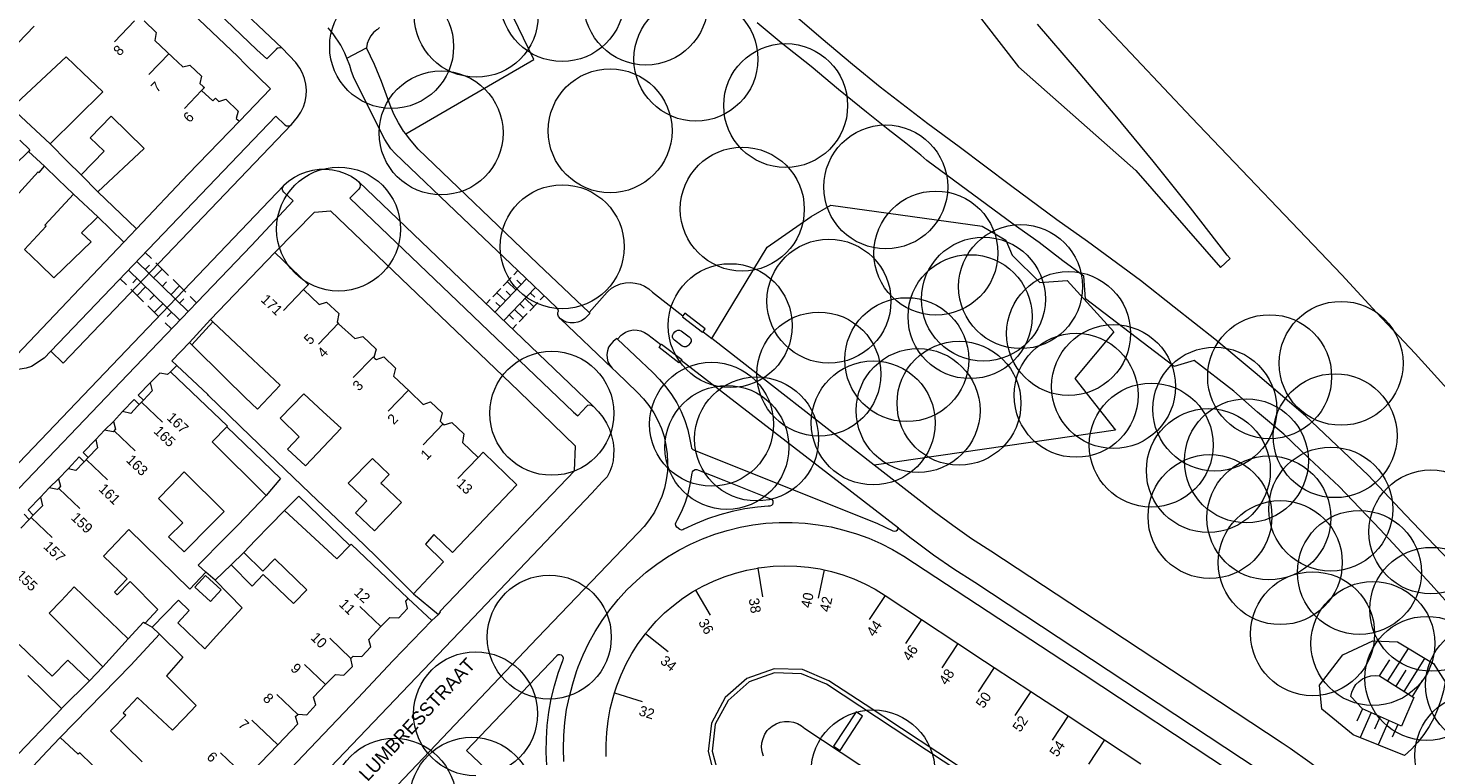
# Model space of a CAD drawing. Header units: metres. Extents: x 134994 to 136506, y 457393 to 459006.
# Tile 85 of 171: x 135096 to 135242, y 458319 to 458394. Entities that reach past the tile are written whole.
import ezdxf
from ezdxf.enums import TextEntityAlignment as Align

# ---------------------------------------------------------------- set-up
doc = ezdxf.new("R2010")
doc.units = ezdxf.units.M
for name, color, linetype, lineweight in [('B-WE-GR-BOOM-S', 250, 'Continuous', 13), ('B-WE-GW_TALUDLIJNEN', 251, 'Continuous', 5), ('B-WE-KG_BEBOUWING', 251, 'Continuous', 20), ('B-WE-KG_BEBOUWING TUSSENMUUR', 251, 'Continuous', 5), ('B-WE-KG_HUISNR', 251, 'Continuous', 5), ('B-WE-KG_ONDERGROND_REST', 251, 'Continuous', 5), ('B-WE-KG_STRAATNAAM', 251, 'Continuous', 5)]:
    doc.layers.add(name, color=color, linetype=linetype, lineweight=lineweight)
doc.styles.add('Styledgn000', font='dgn000.shx')

# ---------------------------------------------------------------- blocks, each defined once
blk = doc.blocks.new('SGR-BOOM_02')
blk.add_circle((0, 0), 6.4)

msp = doc.modelspace()

# ---------------------------------------------------------------- linework, layer by layer
at = {"layer": 'B-WE-GW_TALUDLIJNEN'}
for p, q in [((135236.76, 458326.66), (135238.88, 458330.02)), ((135235.91, 458327.19), (135236.96, 458328.86)), ((135238.45, 458325.59), (135240.59, 458328.98)), ((135237.6, 458326.12), (135238.65, 458327.79)), ((135239.29, 458325.05), (135240.35, 458326.72)), ((135234.13, 458323.8), (135233.55, 458322.5)), ((135235.04, 458323.39), (135233.89, 458320.82)), ((135235.95, 458322.98), (135235.37, 458321.68)), ((135236.87, 458322.57), (135235.74, 458320.06)), ((135237.78, 458322.16), (135237.19, 458320.86))]:
    msp.add_line(p, q, dxfattribs=at)
at = {"layer": 'B-WE-GW_TALUDLIJNEN', "flags": 128}
for points in [[(135233.18, 458321.11), (135229.93, 458323.74), (135229.69, 458326.23), (135232.12, 458329.37), (135235.19, 458330.8), (135237.76, 458330.69), (135241.47, 458328.45), (135242.66, 458326.56), (135242.49, 458325.63), (135242.23, 458324.67), (135241.9, 458323.73), (135241.49, 458322.83), (135241.02, 458321.96), (135240.47, 458321.13), (135239.86, 458320.35), (135239.19, 458319.62), (135238.46, 458318.95), (135233.18, 458321.11)], [(135232.92, 458325.05), (135233.03, 458325.49), (135233.21, 458325.9), (135233.46, 458326.28), (135233.78, 458326.6), (135234.15, 458326.87), (135234.55, 458327.07), (135234.99, 458327.19), (135235.44, 458327.23), (135235.89, 458327.19), (135235.91, 458327.19), (135239.45, 458324.95), (135238.15, 458321.99), (135234.13, 458323.8), (135232.92, 458325.05)]]:
    msp.add_lwpolyline(points, dxfattribs=at)
at = {"layer": 'B-WE-KG_BEBOUWING', "flags": 128}
for points in [[(135094.47, 458391.71), (135096.95, 458394.29)], [(135108.33, 458394.82), (135109.56, 458393.63), (135109.44, 458392.81), (135111.28, 458391.05), (135112.32, 458390.06), (135113.05, 458390.26), (135114.23, 458389.12), (135114.06, 458388.36), (135114.42, 458388.04), (135114.55, 458387.93), (135114.24, 458387.62), (135115.42, 458386.56), (135115.69, 458386.83), (135116.02, 458386.49), (135116.77, 458386.72), (135118.02, 458385.51), (135117.84, 458384.73), (135118.15, 458384.46), (135112.88, 458378.98), (135107.52, 458373.36), (135103.54, 458377.18), (135108.33, 458381.66), (135104.92, 458384.97), (135102.76, 458382.75), (135104.18, 458381.37), (135101.8, 458378.92), (135100.37, 458380.35), (135098.61, 458382.11), (135104.07, 458387.49), (135101.99, 458389.47), (135100.28, 458391.11), (135094.63, 458385.85)], [(135095.48, 458382.51), (135096.5, 458381.49), (135096.37, 458381.35), (135095.01, 458379.99)], [(135095.05, 458376.66), (135097.39, 458379.24), (135097.48, 458379.17), (135098.03, 458379.81), (135099.44, 458378.45), (135101.02, 458376.93), (135098.06, 458373.74), (135098.2, 458373.61), (135095.97, 458371.2), (135097.55, 458369.69), (135099.01, 458368.3), (135101.04, 458370.25), (135102.85, 458371.99), (135101.86, 458372.92), (135103.53, 458374.59), (135106.21, 458371.97), (135095.17, 458360.34)], [(135095.43, 458330.42), (135098.82, 458327.15), (135100.45, 458328.81), (135102.66, 458326.69), (135104.07, 458328.13), (135098.52, 458333.66), (135099.74, 458334.95), (135101.09, 458336.37), (135106.67, 458331), (135108.26, 458332.75), (135108.44, 458332.64), (135109.75, 458334.03), (135106.87, 458336.92), (135105.52, 458335.57), (135105.27, 458335.83), (135106.58, 458337.21), (135104.11, 458339.54), (135105.51, 458341), (135106.74, 458342.29), (135113.05, 458336.15), (135114.68, 458337.89), (135113.9, 458338.63), (135116.69, 458341.45), (135117.98, 458342.75), (135119.55, 458344.37), (135120.93, 458345.8), (135115.36, 458351.36), (135116.85, 458352.9), (135116.92, 458352.98), (135111.03, 458358.58), (135110.72, 458358.3), (135109.93, 458358.46), (135108.93, 458357.46), (135109.16, 458356.61), (135108.24, 458355.65), (135107.82, 458355.21), (135107.65, 458355.03), (135106.94, 458354.29), (135106.09, 458354.48), (135105.15, 458353.47), (135105.37, 458352.65), (135105.12, 458352.37), (135104.24, 458352.56), (135103.32, 458351.6), (135103.5, 458350.73), (135102.55, 458349.74), (135102.13, 458349.3), (135102.06, 458349.23), (135101.27, 458348.39), (135100.46, 458348.57), (135099.47, 458347.55), (135099.68, 458346.79), (135099.53, 458346.61), (135099.37, 458346.42), (135098.51, 458346.59), (135097.61, 458345.65), (135097.82, 458344.76), (135096.87, 458343.79), (135096.35, 458344.32), (135097.61, 458345.65)], [(135108.24, 458355.65), (135107.7, 458356.16), (135108.93, 458357.46)], [(135106.09, 458354.48), (135107.28, 458355.72), (135107.82, 458355.21)], [(135102.55, 458349.74), (135102.03, 458350.24), (135103.32, 458351.6)], [(135100.46, 458348.57), (135101.62, 458349.79), (135102.13, 458349.3)], [(135119.44, 458317.27), (135122.11, 458320.07), (135124.19, 458322.25), (135123.94, 458322.98), (135124.19, 458323.21), (135124.22, 458323.24), (135125.12, 458323.18), (135126.05, 458324.19), (135125.8, 458324.99), (135127.06, 458326.29), (135128.07, 458327.34), (135128.95, 458327.27), (135129.85, 458328.17), (135129.65, 458328.99), (135129.89, 458329.23), (135130.8, 458329.18), (135131.73, 458330.17), (135131.51, 458330.94), (135132.77, 458332.27), (135133.69, 458333.22), (135134.61, 458333.19), (135135.52, 458334.13), (135135.36, 458334.9), (135135.59, 458335.16), (135129.7, 458340.8), (135129.57, 458340.66), (135128.22, 458339.28), (135122.82, 458344.28), (135121.29, 458342.71), (135119.82, 458341.21), (135118.61, 458339.94), (135120.58, 458337.99), (135121.8, 458339.29), (135125.11, 458336.08), (135123.84, 458334.76), (135123.74, 458334.65), (135120.61, 458337.64), (135119.49, 458336.46), (135117.3, 458338.67), (135115.66, 458337.08), (135118.44, 458334.22), (135115.76, 458331.28), (135114.58, 458329.98), (135111.79, 458332.66), (135112.97, 458333.94), (135111.88, 458335.01), (135109.15, 458332.23), (135109.9, 458331.5), (135112.3, 458329.13), (135110.64, 458327.19), (135113.7, 458324.13), (135112.45, 458322.83), (135111.26, 458321.58), (135107.65, 458324.97), (135106.16, 458323.38), (135106.42, 458323.14), (135105.01, 458321.7), (135104.84, 458321.52), (135108.13, 458318.3)], [(135095.92, 458343.87), (135096.45, 458343.35), (135095.57, 458342.44)], [(135096.45, 458343.35), (135096.55, 458343.45), (135096.87, 458343.79)], [(135156.05, 458318.86), (135156.03, 458320.1), (135156.09, 458321.33), (135156.23, 458322.56), (135156.45, 458323.78), (135156.74, 458324.97), (135156.89, 458325.43), (135157.12, 458326.15), (135157.57, 458327.3), (135158.09, 458328.42), (135158.69, 458329.5), (135159.35, 458330.54), (135160.08, 458331.54), (135160.11, 458331.58), (135160.39, 458331.92), (135161.19, 458332.83), (135162.06, 458333.68), (135162.97, 458334.47), (135163.94, 458335.2), (135164.95, 458335.86), (135165.25, 458336.03), (135166.01, 458336.46), (135167.1, 458336.98), (135168.22, 458337.43), (135169.38, 458337.81), (135170.55, 458338.11), (135171.71, 458338.32), (135171.74, 458338.33), (135172.07, 458338.38), (135173.27, 458338.51), (135174.49, 458338.56), (135175.71, 458338.53), (135176.92, 458338.42), (135178.12, 458338.23), (135178.55, 458338.14), (135179.31, 458337.96), (135180.47, 458337.62), (135181.61, 458337.2), (135182.73, 458336.7), (135183.8, 458336.14), (135184.84, 458335.5), (135188.59, 458333.02), (135192.35, 458330.53), (135195.09, 458328.72), (135196.1, 458328.06), (135199.88, 458325.58), (135203.73, 458323.06), (135207.48, 458320.57), (135211.24, 458318.09)], [(135113.54, 458336.34), (135114.64, 458337.54), (135116.26, 458336.07), (135115.16, 458334.86), (135113.54, 458336.34)], [(135095.36, 458319.14), (135096.9, 458320.76), (135099.8, 458323.8), (135099.77, 458323.83), (135096.31, 458327.22)], [(135193.46, 458317.19), (135190.29, 458319.28), (135186.53, 458321.75), (135182.78, 458324.22), (135179.02, 458326.69), (135176.31, 458327.83), (135173.38, 458327.91), (135170.57, 458326.92), (135168.31, 458324.96), (135166.9, 458322.31), (135166.58, 458319.39), (135167.3, 458316.51)], [(135192.57, 458317.26), (135178.8, 458326.34), (135176.2, 458327.41), (135173.4, 458327.49), (135170.81, 458326.57), (135168.64, 458324.66), (135167.3, 458322.19), (135166.98, 458319.41), (135167.71, 458316.73)], [(135105.49, 458315.54), (135101.67, 458319.25), (135101.52, 458319.1), (135099.66, 458320.84), (135098.32, 458319.42), (135096.87, 458317.88)]]:
    msp.add_lwpolyline(points, dxfattribs=at)
for points in [[(135121.82, 458370.91), (135125.23, 458367.65), (135125.29, 458367.59), (135124.78, 458367.08), (135126.39, 458365.53), (135127.15, 458365.79), (135128.41, 458364.59), (135128.24, 458363.7), (135128.4, 458363.55), (135130.07, 458362.02), (135130.89, 458362.24), (135132.29, 458360.91), (135132.05, 458360.07), (135132.16, 458359.97), (135132.31, 458359.84), (135133.07, 458360.12), (135134.27, 458358.95), (135134.08, 458358.15), (135135.72, 458356.57), (135137.13, 458355.2), (135137.9, 458355.5), (135139.1, 458354.35), (135138.89, 458353.49), (135139.1, 458353.29), (135139.29, 458353.11), (135140.11, 458353.34), (135141.35, 458352.19), (135141.19, 458351.3), (135142.8, 458349.74), (135143.34, 458350.27), (135143.4, 458350.22), (135146.82, 458346.92), (135140.16, 458339.91), (135138.22, 458341.8), (135137.37, 458340.78), (135139.25, 458338.95), (135136.13, 458335.66), (135132.43, 458339.36), (135131.05, 458340.73), (135128.92, 458342.74), (135125.48, 458346.02), (135121.98, 458349.37), (135118.32, 458352.92), (135117.01, 458354.19), (135114.98, 458356.14), (135114.88, 458356.23), (135111.69, 458359.22), (135111.17, 458359.71), (135112.99, 458361.61), (135113.23, 458361.37), (135116.7, 458357.95), (135118.74, 458355.94), (135120.04, 458354.71), (135122.36, 458357.19), (135118.99, 458360.37), (135115.42, 458363.76), (135115.18, 458363.98)], [(135123.12, 458350.59), (135124.32, 458351.88), (135122.36, 458353.79), (135124.82, 458356.31), (135126.82, 458354.46), (135128.65, 458352.75), (135124.97, 458348.87)], [(135130.14, 458344.03), (135131.3, 458345.25), (135129.4, 458347.08), (135131.89, 458349.63), (135133.62, 458347.98), (135132.77, 458347.09), (135132.94, 458346.94), (135134.88, 458345.1), (135132.11, 458342.17)], [(135110.85, 458341.53), (135112.3, 458342.99), (135109.79, 458345.49), (135111.03, 458346.79), (135112.44, 458348.27), (135116.58, 458344.15), (135115.29, 458342.85), (135112.45, 458340.01)]]:
    msp.add_lwpolyline(points, close=True, dxfattribs=at)
at = {"layer": 'B-WE-KG_BEBOUWING TUSSENMUUR'}
for p, q in [((135107.34, 458394.82), (135105.27, 458392.65)), ((135110.89, 458391.44), (135108.82, 458389.27)), ((135114.25, 458387.62), (135112.48, 458385.76)), ((135124.78, 458367.08), (135122.7, 458364.91)), ((135128.39, 458363.61), (135126.31, 458361.45)), ((135131.99, 458360.14), (135129.91, 458357.98)), ((135135.6, 458356.67), (135133.52, 458354.51)), ((135108.06, 458355.46), (135110.23, 458353.39)), ((135139.2, 458353.21), (135137.12, 458351.05)), ((135105.21, 458352.48), (135107.38, 458350.41)), ((135102.36, 458349.51), (135104.53, 458347.43)), ((135142.8, 458349.74), (135140.72, 458347.58)), ((135099.51, 458346.53), (135101.68, 458344.46)), ((135096.66, 458343.55), (135098.83, 458341.48)), ((135171.71, 458338.32), (135172.19, 458335.36)), ((135178.55, 458338.14), (135177.91, 458335.2)), ((135165.25, 458336.03), (135166.76, 458333.44)), ((135184.84, 458335.5), (135183.19, 458333)), ((135132.77, 458332.27), (135130.6, 458334.34)), ((135188.59, 458333.02), (135186.94, 458330.52)), ((135160.11, 458331.58), (135162.44, 458329.69)), ((135129.65, 458328.99), (135127.48, 458331.07)), ((135192.35, 458330.53), (135190.69, 458328.03)), ((135127.06, 458326.29), (135124.89, 458328.36)), ((135196.1, 458328.06), (135194.45, 458325.55)), ((135156.89, 458325.43), (135159.75, 458324.54)), ((135199.88, 458325.58), (135198.23, 458323.08)), ((135124.19, 458323.21), (135122.02, 458325.28)), ((135122.11, 458320.07), (135119.44, 458322.62)), ((135203.73, 458323.06), (135202.08, 458320.55)), ((135207.48, 458320.57), (135205.83, 458318.07)), ((135118.39, 458317.17), (135116.22, 458319.24))]:
    msp.add_line(p, q, dxfattribs=at)
at = {"layer": 'B-WE-KG_ONDERGROND_REST'}
for p, q in [((135101.88, 458411.72), (135122.56, 458391.99)), ((135124, 458390.51), (135122.56, 458391.99)), ((135129.24, 458390.98), (135131.29, 458392.05)), ((135133.17, 458382.57), (135130.01, 458388.88)), ((135098.61, 458382.11), (135094.63, 458385.85)), ((135121.92, 458384.99), (135122.84, 458384.09)), ((135123.53, 458384.13), (135124.17, 458384.89)), ((135122.74, 458377.83), (135070.25, 458322.93)), ((135101.8, 458378.92), (135103.54, 458377.18)), ((135130.5, 458378.21), (135154.68, 458355.04)), ((135103.53, 458374.59), (135101.02, 458376.93)), ((135106.21, 458371.97), (135107.52, 458373.36)), ((135108.39, 458370.95), (135109.08, 458370.27)), ((135111.99, 458363.91), (135106.66, 458369.12)), ((135107.52, 458370.02), (135112.85, 458364.81)), ((135108.41, 458369.15), (135108.86, 458369.6)), ((135109.3, 458368.28), (135110.19, 458369.19)), ((135109.52, 458369.84), (135110.85, 458368.53)), ((135146.5, 458368.61), (135146.91, 458369.04)), ((135106.49, 458367.55), (135105.81, 458368.22)), ((135107.58, 458368.22), (135107.14, 458367.78)), ((135110.19, 458367.41), (135110.63, 458367.86)), ((135111.08, 458366.54), (135111.96, 458367.45)), ((135111.3, 458368.1), (135112.63, 458366.8)), ((135144.54, 458364.76), (135147.81, 458368.18)), ((135145.41, 458367.47), (135146.23, 458368.33)), ((135146.71, 458367.04), (135145.82, 458367.9)), ((135147.26, 458367.61), (135146.81, 458368.04)), ((135108.27, 458365.82), (135106.93, 458367.12)), ((135108.47, 458367.35), (135107.6, 458366.47)), ((135109.36, 458366.49), (135108.92, 458366.04)), ((135111.96, 458365.67), (135112.41, 458366.12)), ((135113.08, 458366.36), (135113.73, 458365.72)), ((135143.64, 458365.62), (135144.04, 458366.04)), ((135144.32, 458366.32), (135145.14, 458367.18)), ((135145.62, 458365.9), (135144.73, 458366.75)), ((135148.74, 458367.29), (135145.46, 458363.88)), ((135146.17, 458366.47), (135145.72, 458366.9)), ((135147.66, 458366.16), (135148.55, 458365.3)), ((135148.2, 458366.73), (135148.65, 458366.3)), ((135149.64, 458366.44), (135149.23, 458366.01)), ((135109.81, 458364.31), (135108.71, 458365.38)), ((135110.24, 458365.62), (135109.38, 458364.73)), ((135111.14, 458364.75), (135110.7, 458364.3)), ((135145.08, 458365.32), (135144.63, 458365.75)), ((135146.56, 458365.03), (135147.46, 458364.17)), ((135147.87, 458364.6), (135147.05, 458363.74)), ((135147.11, 458365.6), (135147.56, 458365.17)), ((135148.96, 458365.73), (135148.14, 458364.88)), ((135111.13, 458363.02), (135110.49, 458363.64)), ((135115.18, 458363.98), (135112.99, 458361.61)), ((135113.23, 458361.37), (135115.42, 458363.76)), ((135146.02, 458364.46), (135146.46, 458364.03)), ((135146.77, 458363.46), (135146.35, 458363.02)), ((135156.64, 458358.97), (135151.3, 458364.07)), ((135166.05, 458362.72), (135166.95, 458362.01)), ((135183.72, 458348.95), (135166.95, 458362.01)), ((135086.01, 458336.74), (135107.38, 458359.11)), ((135186.22, 458342.43), (135163.77, 458359.75)), ((135154.68, 458355.04), (135155.24, 458354.45)), ((135104.24, 458352.56), (135105.15, 458353.47)), ((135098.51, 458346.59), (135099.47, 458347.55)), ((135154.56, 458346.04), (135155.62, 458347.23)), ((135156.12, 458347.75), (135155.62, 458347.23)), ((135118.61, 458339.94), (135117.3, 458338.67)), ((135115.66, 458337.08), (135114.68, 458337.89)), ((135108.44, 458332.64), (135109.15, 458332.23)), ((135138.03, 458332.9), (135138.71, 458333.52)), ((135104.07, 458328.13), (135106.67, 458331)), ((135099.77, 458323.83), (135102.66, 458326.69))]:
    msp.add_line(p, q, dxfattribs=at)
at = {"layer": 'B-WE-KG_ONDERGROND_REST', "flags": 128}
for points in [[(135042.9, 458455.61), (135046.41, 458459.35), (135048.86, 458457.03), (135071.01, 458435.88), (135098.7, 458409.54), (135101.28, 458407.07), (135105.79, 458402.8), (135106.59, 458401.99), (135118.01, 458391.15), (135118.78, 458390.31), (135121.36, 458387.82), (135118.15, 458384.46)], [(135121.94, 458391.88), (135120.99, 458390.89), (135119.95, 458391.83), (135105.43, 458405.77), (135091.45, 458419.12), (135077.05, 458432.89), (135063.64, 458445.66), (135049.12, 458459.53)], [(135186.57, 458405.62), (135198.61, 458390.07), (135210.73, 458379.36), (135219.49, 458369.37), (135220.46, 458370.27), (135220.18, 458370.64), (135216.38, 458375.51), (135212.52, 458380.33), (135208.6, 458385.09), (135204.61, 458389.81), (135200.57, 458394.48)], [(135135.34, 458383.16), (135148.56, 458390.85), (135144.85, 458398.53)], [(135243.12, 458339.07), (135238.59, 458343.81), (135234.71, 458347.91), (135228.24, 458354.05), (135223.04, 458358.48), (135218.89, 458361.95), (135214.68, 458365.25), (135211.23, 458368.02), (135205.73, 458372.04), (135202.58, 458374.29), (135197.8, 458377.83), (135192.48, 458381.81), (135189.26, 458384.19), (135184.34, 458387.97), (135181.47, 458390.3), (135178.23, 458393.02), (135172.19, 458398.27)], [(135243.55, 458356.09), (135239.59, 458360.46), (135235.6, 458364.71), (135232.01, 458368.61), (135216.48, 458384.86), (135205.06, 458397.01)], [(135129.24, 458390.98), (135129.05, 458391.49), (135128.63, 458392.31), (135127.85, 458393.49), (135127.32, 458394.1)], [(135132.64, 458394.15), (135132.42, 458393.94), (135132.36, 458393.9), (135132.02, 458393.62), (135131.73, 458393.29), (135131.51, 458392.9), (135131.36, 458392.49), (135131.29, 458392.05)], [(135244.69, 458332.78), (135241.23, 458336.63), (135235.96, 458342.29), (135231.74, 458346.74), (135228.64, 458349.63), (135226, 458352.14), (135223.31, 458354.42), (135220.86, 458356.58), (135216.76, 458359.74), (135214.7, 458359.12), (135205.52, 458366.13), (135205.37, 458368.46), (135203.19, 458370.05), (135200.76, 458371.93), (135198.05, 458373.84), (135189.16, 458380.41), (135188.54, 458380.96), (135186.99, 458382.2), (135185.15, 458383.62), (135182.92, 458385.39), (135180.04, 458387.74), (135177.19, 458390.1), (135174.09, 458392.56), (135171.64, 458394.61)], [(135122.56, 458391.99), (135122.3, 458392.04), (135122.11, 458392), (135121.94, 458391.89), (135121.94, 458391.88)], [(135129.55, 458390.21), (135129.24, 458390.98)], [(135135.34, 458383.16), (135135.12, 458383.45), (135134.58, 458384.3), (135134.11, 458385.19), (135133.72, 458386.11), (135133.5, 458386.76), (135132.84, 458388.55), (135132.1, 458390.32), (135131.29, 458392.05)], [(135124.17, 458384.89), (135124.5, 458385.39), (135124.76, 458385.93), (135124.94, 458386.5), (135125.05, 458387.09), (135125.08, 458387.68), (135125.02, 458388.28), (135124.89, 458388.86), (135124.68, 458389.42), (135124.4, 458389.94), (135124, 458390.51)], [(135130.01, 458388.88), (135129.73, 458389.59), (135129.55, 458390.21)], [(135121.92, 458384.99), (135098.68, 458360.7)], [(135123.53, 458384.13), (135099.96, 458359.47), (135098.68, 458360.7)], [(135122.84, 458384.09), (135123.02, 458384), (135123.22, 458383.98), (135123.41, 458384.03), (135123.53, 458384.13)], [(135134.26, 458381.13), (135133.8, 458381.62), (135133.4, 458382.18), (135133.17, 458382.57)], [(135136.61, 458381.59), (135135.72, 458382.65), (135135.34, 458383.16)], [(135098.03, 458379.81), (135096.37, 458381.35)], [(135150.95, 458365.18), (135146.91, 458369.04), (135141.22, 458374.45), (135134.26, 458381.13)], [(135136.61, 458381.59), (135148.98, 458369.75), (135152.29, 458366.61), (135154.28, 458364.7)], [(135122.75, 458377.84), (135123.27, 458378.29), (135123.83, 458378.68), (135124.43, 458379), (135125.07, 458379.24), (135125.73, 458379.41), (135126.4, 458379.5), (135127.09, 458379.51), (135127.77, 458379.44), (135128.43, 458379.29), (135129.07, 458379.07), (135129.69, 458378.77), (135130.26, 458378.4), (135130.5, 458378.21)], [(135122.76, 458377.12), (135122.64, 458377.28), (135122.59, 458377.47), (135122.63, 458377.66), (135122.74, 458377.83)], [(135122.74, 458377.83), (135122.75, 458377.84)], [(135130.5, 458378.21), (135130.61, 458378.03), (135130.64, 458377.82), (135130.59, 458377.62), (135130.48, 458377.46)], [(135119.39, 458371.61), (135123.72, 458376.25), (135122.76, 458377.12)], [(135130.48, 458377.46), (135129.57, 458376.52), (135136.73, 458369.65), (135152.66, 458354.42), (135153.09, 458354.04), (135154, 458355.01)], [(135121.82, 458370.91), (135125.92, 458375.07), (135127.55, 458375.22)], [(135138.71, 458333.52), (135138.94, 458333.76), (135138.85, 458333.83), (135152.77, 458348.37), (135152.87, 458350.92), (135147, 458356.59), (135127.55, 458375.22)], [(135166.95, 458362.01), (135172.66, 458371.45), (135177.22, 458374.61), (135179.25, 458375.8), (135194.87, 458373.63), (135197.29, 458372.19), (135197.96, 458370.63), (135200.82, 458367.81), (135203.65, 458368.03), (135208.46, 458362.72), (135204.43, 458357.9), (135208.62, 458352.55), (135183.72, 458348.95)], [(135107.38, 458359.11), (135119.39, 458371.61)], [(135154.28, 458364.7), (135156.14, 458366.82), (135156.21, 458366.89), (135156.6, 458367.21), (135157.04, 458367.47), (135157.52, 458367.66), (135158.02, 458367.77), (135158.53, 458367.8), (135159.03, 458367.75), (135159.53, 458367.62), (135160, 458367.42), (135160.43, 458367.15), (135160.81, 458366.81), (135163.94, 458364.36)], [(135098.68, 458360.7), (135098.01, 458360), (135096.7, 458359.12), (135096.12, 458358.95), (135095.52, 458358.85), (135094.91, 458358.84), (135094.7, 458358.85), (135094.29, 458358.89), (135093.99, 458358.95), (135093.53, 458359.1), (135093.08, 458359.31), (135092.85, 458359.44), (135092.55, 458359.66), (135092.26, 458359.91), (135084.98, 458366.86)], [(135151.1, 458364.83), (135151.06, 458365.02), (135150.95, 458365.18)], [(135151.3, 458364.07), (135151.1, 458364.3), (135151.03, 458364.49), (135151.05, 458364.7), (135151.1, 458364.83)], [(135154.28, 458364.7), (135154.35, 458364.62), (135154.1, 458364.37), (135153.82, 458364.09), (135153.49, 458363.86), (135153.12, 458363.71), (135152.73, 458363.64), (135152.33, 458363.64), (135151.94, 458363.72), (135151.58, 458363.88), (135151.3, 458364.07)], [(135166.05, 458362.72), (135166.24, 458363.01), (135164.16, 458364.63), (135163.94, 458364.36)], [(135163.94, 458364.36), (135163.9, 458364.27), (135165.98, 458362.67), (135166.03, 458362.73), (135166.05, 458362.72)], [(135157.2, 458361.96), (135157.14, 458362.04), (135156.77, 458361.72), (135156.5, 458361.44), (135156.29, 458361.12), (135156.16, 458360.75), (135156.1, 458360.37), (135156.12, 458359.98), (135156.22, 458359.61), (135156.4, 458359.27), (135156.64, 458358.97)], [(135157.2, 458361.96), (135157.59, 458362.36), (135157.7, 458362.45), (135158.04, 458362.68), (135158.42, 458362.83), (135158.82, 458362.91), (135159.23, 458362.9), (135159.63, 458362.82), (135160, 458362.66), (135160.34, 458362.43), (135161.68, 458361.39)], [(135157.2, 458361.96), (135160.84, 458358.51), (135161.55, 458357.8), (135162.2, 458357.04), (135162.79, 458356.23), (135163.32, 458355.37), (135163.77, 458354.47), (135164.15, 458353.54), (135164.46, 458352.59), (135164.68, 458351.61), (135164.8, 458350.9), (135164.85, 458350.71), (135164.97, 458350.57), (135165.05, 458350.52), (135180.08, 458344.51), (135183.97, 458342.94), (135184.86, 458342.55), (135185.63, 458342.15), (135185.81, 458342.12), (135185.99, 458342.16), (135186.13, 458342.26), (135186.22, 458342.43)], [(135162.99, 458362.53), (135163.14, 458362.72), (135163.25, 458362.83), (135163.43, 458362.9), (135163.62, 458362.89), (135163.79, 458362.8), (135164.62, 458362.19), (135164.73, 458362.07), (135164.81, 458361.9), (135164.8, 458361.7), (135164.72, 458361.53), (135164.55, 458361.32), (135164.48, 458361.26), (135164.29, 458361.17), (135164.08, 458361.16), (135163.88, 458361.23), (135163.08, 458361.86), (135162.96, 458361.98), (135162.89, 458362.15), (135162.9, 458362.34), (135162.99, 458362.53)], [(135163.77, 458359.75), (135163.54, 458359.51), (135161.49, 458361.09), (135161.68, 458361.39)], [(135161.68, 458361.39), (135161.75, 458361.45), (135163.84, 458359.85), (135163.77, 458359.75)], [(135111.03, 458358.58), (135111.69, 458359.22)], [(135156.64, 458358.97), (135157.09, 458358.54), (135159.27, 458356.46), (135159.89, 458355.81), (135160.45, 458355.11), (135160.95, 458354.36), (135161.37, 458353.57), (135161.73, 458352.74), (135162.01, 458351.89), (135162.21, 458351.02), (135162.34, 458350.13), (135162.38, 458349.23), (135162.35, 458348.33), (135162.23, 458347.44), (135162.04, 458346.56), (135161.77, 458345.71), (135161.42, 458344.88), (135161.01, 458344.08), (135160.52, 458343.33), (135159.97, 458342.62), (135159.35, 458341.96), (135148.95, 458331.11), (135135.81, 458317.31), (135129.13, 458310.25)], [(135154, 458355.01), (135154.15, 458355.13), (135154.33, 458355.17), (135154.52, 458355.14), (135154.68, 458355.04)], [(135155.24, 458354.45), (135155.68, 458353.89), (135156.06, 458353.29), (135156.36, 458352.65), (135156.59, 458351.98), (135156.74, 458351.29), (135156.81, 458350.59), (135156.8, 458349.94)], [(135116.85, 458352.9), (135122.41, 458347.58), (135120.93, 458345.8)], [(135156.8, 458349.94), (135156.76, 458349.38), (135156.63, 458348.83), (135156.42, 458348.3), (135156.12, 458347.75)], [(135245.98, 458303.34), (135234.52, 458313.56), (135232.63, 458315.18), (135230.7, 458316.75), (135228.71, 458318.24), (135226.67, 458319.68), (135225.84, 458320.24), (135207.94, 458332.03), (135195.76, 458340.07), (135193.77, 458341.35), (135191.82, 458342.7), (135189.92, 458344.11), (135183.72, 458348.95)], [(135163.2, 458342.88), (135163.26, 458343.05), (135163.38, 458343.27), (135163.84, 458344.19), (135164.22, 458345.14), (135164.52, 458346.12), (135164.75, 458347.12), (135164.9, 458348.13), (135164.94, 458348.26), (135165.05, 458348.41), (135165.22, 458348.5), (135165.4, 458348.51), (135165.58, 458348.44), (135168.2, 458347.38), (135173.01, 458345.47), (135173.13, 458345.4), (135173.24, 458345.25), (135173.26, 458345.07), (135173.21, 458344.9), (135173.09, 458344.77), (135172.93, 458344.7), (135172.75, 458344.71), (135171.66, 458344.61), (135170.35, 458344.43), (135169.04, 458344.16), (135167.76, 458343.82), (135166.5, 458343.4), (135165.26, 458342.9), (135164.06, 458342.33), (135163.96, 458342.27), (135163.8, 458342.24), (135163.64, 458342.29), (135163.32, 458342.54), (135163.22, 458342.7), (135163.2, 458342.88)], [(135129.57, 458340.66), (135124.31, 458345.74), (135122.82, 458344.28)], [(135154.56, 458346.04), (135141.62, 458332.46)], [(135151.66, 458318.33), (135151.62, 458319.68), (135151.65, 458321.04), (135151.76, 458322.39), (135151.95, 458323.72), (135152.23, 458325.05), (135152.58, 458326.36), (135152.98, 458327.65), (135153.14, 458328.11), (135153.66, 458329.36), (135154.24, 458330.59), (135154.89, 458331.77), (135155.62, 458332.92), (135156.41, 458334.02), (135157.26, 458335.07), (135158.17, 458336.07), (135159.15, 458337.01), (135160.17, 458337.9), (135161.25, 458338.72), (135162.37, 458339.48), (135163.54, 458340.17), (135164.74, 458340.79), (135165.98, 458341.34), (135167.25, 458341.81), (135168.54, 458342.21), (135169.86, 458342.53), (135171.19, 458342.78), (135172.53, 458342.94), (135173.89, 458343.02), (135175.24, 458343.03), (135176.59, 458342.95), (135177.94, 458342.8), (135179.27, 458342.56), (135180.59, 458342.25), (135181.89, 458341.86), (135183.16, 458341.4), (135184.4, 458340.85), (135185.61, 458340.24), (135186.78, 458339.56), (135205.28, 458327.39), (135220.42, 458317.42)], [(135186.22, 458342.43), (135187.54, 458341.41), (135187.78, 458341.23), (135189.84, 458339.7), (135191.95, 458338.24), (135194.11, 458336.85), (135206.15, 458328.92), (135223.37, 458317.56), (135225.02, 458316.44), (135226.32, 458315.52), (135228.3, 458314.04), (135230.24, 458312.49), (135232.12, 458310.89), (135243.32, 458300.92)], [(135136.13, 458335.66), (135138.71, 458333.52)], [(135138.03, 458332.9), (135135.59, 458335.16)], [(135105.27, 458301.44), (135106.66, 458300.03), (135107.1, 458300.46), (135107.72, 458301.14), (135117.07, 458310.95), (135119.06, 458312.98), (135124.73, 458318.97), (135130.39, 458324.9), (135134.02, 458328.76), (135138.03, 458332.9)], [(135099.66, 458320.84), (135106.94, 458328.28), (135109.9, 458331.5)], [(135141.62, 458332.46), (135127.55, 458317.75), (135124.57, 458314.61)], [(135149.92, 458317.92), (135149.85, 458319.3), (135149.86, 458320.69), (135149.94, 458322.07), (135150.11, 458323.44), (135150.36, 458324.8), (135150.69, 458326.15), (135151.09, 458327.47), (135151.57, 458328.77), (135151.6, 458328.83), (135151.62, 458329.01), (135151.56, 458329.18), (135151.43, 458329.31), (135151.26, 458329.37), (135151.08, 458329.35), (135150.93, 458329.26), (135141.61, 458319.47)], [(135172.27, 458318.91), (135172.14, 458319.35), (135172.09, 458319.82), (135172.12, 458320.28), (135172.23, 458320.73), (135172.42, 458321.16), (135172.67, 458321.55), (135172.84, 458321.71), (135173.18, 458322.01), (135173.58, 458322.24), (135174.01, 458322.41), (135174.46, 458322.49), (135174.92, 458322.49), (135175.37, 458322.42), (135175.8, 458322.27), (135176.2, 458322.04), (135176.56, 458321.75), (135189.63, 458313.13)], [(135182.52, 458323.01), (135181.84, 458323.46), (135179.52, 458319.94), (135180.2, 458319.49), (135182.52, 458323.01)], [(135141.61, 458319.47), (135150.79, 458310.77)]]:
    msp.add_lwpolyline(points, dxfattribs=at)

# ---------------------------------------------------------------- block references
at = {"layer": 'B-WE-GR-BOOM-S'}
for p in [(135151.49, 458397.02), (135160.13, 458396.66), (135142.62, 458395.4), (135133.88, 458392.17), (135165.3, 458390.87), (135174.57, 458386.08), (135138.99, 458383.25), (135156.44, 458383.47), (135184.91, 458377.68), (135170.09, 458375.38), (135128.4, 458373.32), (135151.5, 458371.5), (135190.08, 458370.85), (135198.83, 458367.38), (135179.04, 458365.88), (135194.99, 458366.09), (135193.61, 458364.28), (135168.84, 458363.35), (135203.79, 458362.54), (135187.08, 458359.84), (135178, 458358.35), (135231.93, 458359.46), (135208.43, 458357.06), (135224.55, 458358.08), (135192.47, 458355.34), (135204.56, 458356.16), (135150.42, 458354.3), (135188.25, 458354.59), (135218.89, 458354.73), (135166.92, 458353.17), (135183.61, 458353.31), (135171.57, 458351.65), (135212.32, 458351.02), (135231.31, 458351.99), (135168.5, 458350.78), (135218.22, 458348.39), (135222.15, 458349.39), (135218.39, 458343.64), (135230.86, 458344.41), (135224.47, 458343.5), (135241.2, 458342.05), (135225.65, 458338.88), (135233.82, 458337.87), (135241.29, 458334.06), (135150.16, 458331.19), (135228.99, 458331.54), (135235.21, 458330.53), (135240.79, 458326.93), (135247.06, 458326.25), (135142.55, 458323.27), (135245.96, 458318.97), (135183.59, 458317.27), (135134.14, 458314.34), (135142.16, 458314.45)]:
    msp.add_blockref('SGR-BOOM_02', p, dxfattribs=at)

# ---------------------------------------------------------------- texts
at = {"layer": 'B-WE-KG_HUISNR', "linetype": 'Continuous', "style": 'Styledgn000'}
for s, height, rotation, p in [('8', 1.05, 46.3995, (135105.95, 458392.06)), ('7', 1.05, 46.3995, (135109.83, 458388.29)), ('6', 1.05, 46.3995, (135113.17, 458385.17)), ('5', 1.05, 46.1063, (135125.63, 458362.23)), ('4', 1.05, 46.1063, (135127.02, 458360.88)), ('3', 1.05, 46.1063, (135130.66, 458357.46)), ('2', 1.05, 46.1063, (135134.26, 458353.99)), ('1', 1.05, 46.1063, (135137.68, 458350.33)), ('13', 1.054, 316.4725, (135141.99, 458346.23)), ('12', 1.054, 316.3832, (135131.41, 458334.99)), ('40', 1.054, 77.7652, (135176.96, 458335.77)), ('11', 1.054, 316.3749, (135129.87, 458333.79)), ('42', 1.054, 77.7652, (135178.9, 458335.37)), ('44', 1.054, 56.5701, (135184.14, 458332.75)), ('10', 1.054, 316.3749, (135126.94, 458330.34)), ('46', 1.054, 56.5701, (135187.86, 458330.23)), ('9', 1.05, 316.3749, (135124.29, 458327.69)), ('48', 1.054, 56.5701, (135191.62, 458327.75)), ('8', 1.05, 316.3749, (135121.43, 458324.6)), ('50', 1.054, 56.5701, (135195.43, 458325.36)), ('7', 1.05, 316.3749, (135118.89, 458321.89)), ('52', 1.054, 56.5701, (135199.22, 458322.9)), ('54', 1.054, 56.5701, (135203.04, 458320.33)), ('6', 1.05, 316.3749, (135115.63, 458318.55))]:
    msp.add_text(s, height=height, rotation=rotation, dxfattribs=at).set_placement(p, align=Align.MIDDLE_RIGHT)
for s, rotation, p in [('171', 316.2285, (135120.66, 458366.32)), ('165', 316.269, (135109.6, 458352.74)), ('167', 316.2611, (135110.94, 458354.13)), ('163', 316.269, (135106.75, 458349.76)), ('161', 316.269, (135103.9, 458346.78)), ('159', 316.269, (135101.05, 458343.81)), ('157', 316.269, (135098.21, 458340.83)), ('155', 316.269, (135095.36, 458337.85)), ('38', 279.1119, (135171.27, 458335.22)), ('36', 300.298, (135165.96, 458332.97)), ('34', 321.1066, (135161.86, 458328.97)), ('32', 342.6812, (135159.48, 458323.65))]:
    msp.add_text(s, height=1.054, rotation=rotation, dxfattribs=at).set_placement(p, align=Align.MIDDLE_LEFT)
at = {"layer": 'B-WE-KG_STRAATNAAM', "style": 'Styledgn000'}
msp.add_text('LUMBRESSTRAAT', height=1.4, rotation=46.9041, dxfattribs=at).set_placement((135137.01, 458322.21), align=Align.CENTER)

doc.saveas('drawing.dxf')
